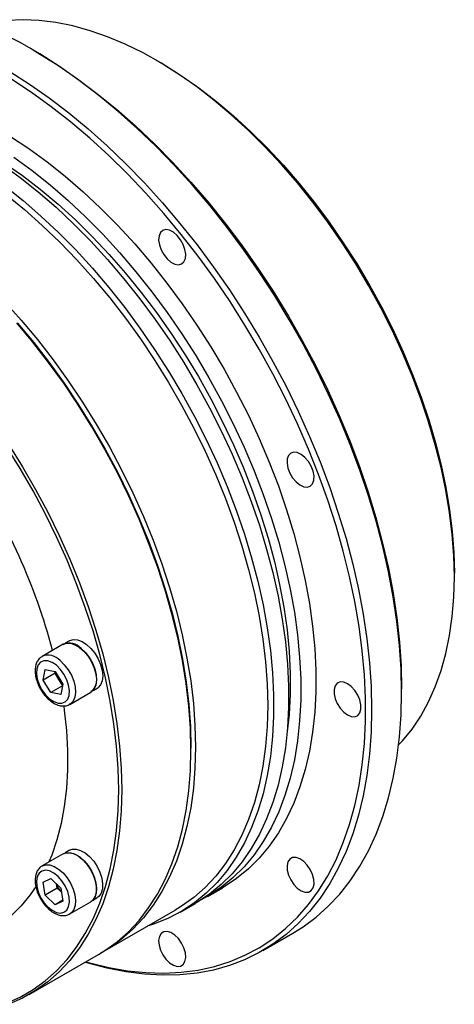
# Model space of a CAD drawing. Header units: millimetres. Extents: x 10014 to 11120, y 367 to 1148.
# Tile 6 of 8: x 10490 to 10561, y 552 to 714. Entities that reach past the tile are written whole.
import ezdxf

# ---------------------------------------------------------------- set-up
doc = ezdxf.new("R2010")
doc.units = ezdxf.units.MM
doc.layers.add('1轮廓实线层', color=7, linetype='Continuous')

msp = doc.modelspace()

# ---------------------------------------------------------------- linework, layer by layer
at = {"layer": '1轮廓实线层', "linetype": 'Continuous', "lineweight": 30}
for p, q in [((10492.11, 708.84), (10491.62, 709.12)), ((10512.9, 706.84), (10512.4, 707.12)), ((10561.4, 622.25), (10561.4, 622.82)), ((10498.13, 611.74), (10497.4, 611.32)), ((10497.07, 611.17), (10493.6, 609.17)), ((10493.55, 609.14), (10493.6, 609.17)), ((10493.75, 605.28), (10494.11, 607.01)), ((10494.11, 607.01), (10495.74, 606.68)), ((10495.73, 606.42), (10493.75, 605.28)), ((10495.02, 603.22), (10493.75, 605.28)), ((10495.73, 606.42), (10495.77, 606.62)), ((10496.37, 605.39), (10495.73, 606.42)), ((10495.74, 606.68), (10497.01, 604.62)), ((10496.97, 604.42), (10496.37, 605.39)), ((10496.95, 604.33), (10495.02, 603.22)), ((10497.01, 604.62), (10496.66, 602.89)), ((10501.9, 603.51), (10502.22, 603.69)), ((10552.73, 603.25), (10552.73, 603.82)), ((10496.66, 602.89), (10495.02, 603.22)), ((10498.15, 601.29), (10501.62, 603.29)), ((10518.09, 593.82), (10518.09, 594.11)), ((10497.07, 576.73), (10493.6, 574.73)), ((10498.13, 577.3), (10497.4, 576.87)), ((10493.6, 574.73), (10493.67, 574.77)), ((10493.75, 572.06), (10495.02, 572.65)), ((10494.11, 569.92), (10493.75, 572.06)), ((10495.02, 572.65), (10496.66, 571.1)), ((10496.09, 571.06), (10495.97, 571.75)), ((10496.09, 571.06), (10494.11, 569.92)), ((10495.74, 568.36), (10494.11, 569.92)), ((10496.77, 570.41), (10496.09, 571.06)), ((10496.66, 571.1), (10497.01, 568.95)), ((10520.78, 569.71), (10523.26, 571.14)), ((10496.99, 569.09), (10495.74, 568.36)), ((10497.01, 568.95), (10495.74, 568.36)), ((10498.15, 566.85), (10501.62, 568.85)), ((10501.9, 569.07), (10502.63, 569.49)), ((10516.33, 567.14), (10518.8, 568.56)), ((10503.6, 560.6), (10515.48, 567.46)), ((10529.88, 560.81), (10534.83, 563.67)), ((10491.48, 553.6), (10502.86, 560.17))]:
    msp.add_line(p, q, dxfattribs=at)
at = {"layer": '1轮廓实线层', "linetype": 'Continuous', "lineweight": 30, "flags": 128}
for points in [[(10561.4, 622.25), (10561.31, 625.69), (10561.05, 629.21), (10560.61, 632.81), (10560, 636.47), (10559.22, 640.19), (10558.27, 643.94), (10557.16, 647.71), (10555.89, 651.5), (10554.46, 655.28), (10552.88, 659.04), (10551.16, 662.78), (10549.3, 666.47), (10547.3, 670.1), (10545.18, 673.66), (10542.95, 677.14), (10540.6, 680.53), (10538.15, 683.81), (10535.62, 686.97), (10532.99, 689.99), (10530.3, 692.88), (10527.54, 695.62), (10524.72, 698.19), (10521.86, 700.59), (10518.97, 702.82), (10516.06, 704.86), (10513.13, 706.7), (10510.2, 708.34), (10507.27, 709.77), (10504.37, 711), (10501.49, 712), (10498.65, 712.79), (10495.86, 713.35), (10493.14, 713.69), (10490.47, 713.8), (10487.89, 713.69)], [(10552.73, 603.25), (10552.65, 607.06), (10552.39, 610.95), (10551.96, 614.93), (10551.35, 618.97), (10550.58, 623.07), (10549.64, 627.21), (10548.54, 631.38), (10547.27, 635.57), (10545.85, 639.77), (10544.27, 643.97), (10542.55, 648.16), (10540.67, 652.31), (10538.66, 656.43), (10536.52, 660.49), (10534.25, 664.5), (10531.86, 668.43), (10529.35, 672.27), (10526.74, 676.02), (10524.03, 679.66), (10521.23, 683.19), (10518.34, 686.59), (10515.37, 689.85), (10512.34, 692.97), (10509.25, 695.94), (10506.11, 698.74), (10502.93, 701.37), (10499.72, 703.82), (10496.48, 706.09), (10493.23, 708.17), (10489.98, 710.04), (10486.73, 711.72)], [(10492.11, 708.84), (10492.91, 708.37), (10496.17, 706.34), (10499.41, 704.11), (10502.63, 701.7), (10505.82, 699.11), (10508.97, 696.34), (10512.07, 693.41), (10515.12, 690.32), (10518.09, 687.08), (10521, 683.7), (10523.82, 680.19), (10526.54, 676.57), (10529.17, 672.83), (10531.7, 669), (10534.1, 665.08), (10536.39, 661.08), (10538.55, 657.02), (10540.57, 652.91), (10542.46, 648.75), (10544.2, 644.57), (10545.79, 640.37), (10547.22, 636.17), (10548.5, 631.97), (10549.61, 627.8), (10550.56, 623.65), (10551.34, 619.55), (10551.95, 615.51), (10552.39, 611.53), (10552.65, 607.63), (10552.73, 603.82)], [(10512.9, 706.84), (10513.62, 706.42), (10516.51, 704.59), (10519.4, 702.58), (10522.26, 700.37), (10525.09, 697.99), (10527.88, 695.45), (10530.61, 692.74), (10533.28, 689.88), (10535.88, 686.88), (10538.39, 683.76), (10540.81, 680.51), (10543.13, 677.16), (10545.35, 673.72), (10547.44, 670.19), (10549.42, 666.59), (10551.26, 662.94), (10552.97, 659.24), (10554.53, 655.52), (10555.94, 651.77), (10557.2, 648.03), (10558.3, 644.29), (10559.24, 640.58), (10560.01, 636.9), (10560.62, 633.28), (10561.05, 629.71), (10561.31, 626.22), (10561.4, 622.82)], [(10488.28, 705.31), (10491.53, 703.23), (10494.77, 700.96), (10497.98, 698.51), (10501.16, 695.88), (10504.3, 693.08), (10507.39, 690.12), (10510.42, 687), (10513.39, 683.73), (10516.28, 680.33), (10519.08, 676.81), (10521.79, 673.16), (10524.4, 669.41), (10526.91, 665.57), (10529.3, 661.64), (10531.57, 657.64), (10533.72, 653.57), (10535.72, 649.45), (10537.6, 645.3), (10539.32, 641.12), (10540.9, 636.92), (10542.32, 632.72), (10543.59, 628.52), (10544.69, 624.35), (10545.63, 620.21), (10546.4, 616.11), (10547.01, 612.07), (10547.44, 608.1), (10547.7, 604.2), (10547.79, 600.39), (10547.7, 596.69), (10547.44, 593.09), (10547.01, 589.61), (10546.4, 586.27), (10545.63, 583.06), (10544.69, 580.01), (10543.59, 577.11), (10542.32, 574.38), (10540.9, 571.82), (10539.32, 569.44), (10537.6, 567.25), (10535.72, 565.26), (10533.72, 563.46), (10531.57, 561.87), (10529.3, 560.49), (10526.91, 559.32), (10524.4, 558.37), (10521.79, 557.63), (10519.08, 557.12), (10516.28, 556.83), (10513.39, 556.77), (10510.42, 556.93), (10507.39, 557.31), (10504.3, 557.91), (10501.16, 558.73), (10500.64, 558.89)], [(10500.82, 558.99), (10501.46, 558.81), (10504.59, 558.05), (10507.66, 557.52), (10510.67, 557.2), (10513.62, 557.12), (10516.48, 557.26), (10519.25, 557.62), (10521.93, 558.21), (10524.51, 559.02), (10526.97, 560.05), (10529.32, 561.3), (10531.55, 562.77), (10533.64, 564.44), (10535.59, 566.31), (10537.41, 568.39), (10539.07, 570.66), (10540.59, 573.11), (10541.94, 575.75), (10543.14, 578.56), (10544.17, 581.53), (10545.03, 584.65), (10545.73, 587.93), (10546.25, 591.34), (10546.6, 594.87), (10546.77, 598.53), (10546.77, 602.29), (10546.6, 606.14), (10546.25, 610.08), (10545.73, 614.09), (10545.03, 618.17), (10544.17, 622.29), (10543.14, 626.45), (10541.94, 630.64), (10540.59, 634.84), (10539.07, 639.04), (10537.41, 643.23), (10535.59, 647.4), (10533.64, 651.54), (10531.55, 655.63), (10529.32, 659.66), (10526.97, 663.62), (10524.51, 667.5), (10521.93, 671.28), (10519.25, 674.96), (10516.48, 678.53), (10513.62, 681.98), (10510.67, 685.29), (10507.66, 688.45), (10504.59, 691.47), (10501.46, 694.32), (10498.29, 697), (10495.08, 699.5), (10491.85, 701.82), (10488.6, 703.95)], [(10488.43, 694.62), (10491.44, 692.63), (10494.44, 690.44), (10497.41, 688.08), (10500.35, 685.54), (10503.23, 682.83), (10506.06, 679.97), (10508.83, 676.95), (10511.52, 673.8), (10514.12, 670.52), (10516.63, 667.13), (10519.04, 663.63), (10521.34, 660.03), (10523.53, 656.36), (10525.59, 652.61), (10527.52, 648.81), (10529.31, 644.96), (10530.96, 641.08), (10532.46, 637.18), (10533.8, 633.28), (10534.99, 629.38), (10536.01, 625.51), (10536.87, 621.66), (10537.56, 617.86), (10538.08, 614.12), (10538.43, 610.45), (10538.61, 606.87), (10538.61, 603.37), (10538.43, 599.99), (10538.08, 596.72), (10537.56, 593.58), (10536.87, 590.58), (10536.01, 587.73), (10534.99, 585.04), (10533.8, 582.51), (10532.46, 580.16), (10530.96, 577.99), (10529.31, 576.02), (10527.52, 574.24), (10525.59, 572.66), (10523.53, 571.29), (10523.26, 571.14)], [(10488.97, 691.2), (10491.97, 689.01), (10494.94, 686.65), (10497.87, 684.11), (10500.76, 681.4), (10503.59, 678.54), (10506.35, 675.52), (10509.04, 672.37), (10511.65, 669.09), (10514.16, 665.7), (10516.57, 662.2), (10518.87, 658.61), (10521.05, 654.93), (10523.11, 651.18), (10525.04, 647.38), (10526.83, 643.53), (10528.48, 639.65), (10529.98, 635.76), (10531.33, 631.85), (10532.51, 627.95), (10533.54, 624.08), (10534.4, 620.23), (10535.09, 616.43), (10535.61, 612.69), (10535.96, 609.02), (10536.13, 605.44), (10536.13, 601.95), (10535.96, 598.56), (10535.61, 595.29), (10535.09, 592.15), (10534.4, 589.15), (10533.54, 586.3), (10532.51, 583.61), (10531.33, 581.08), (10529.98, 578.73), (10528.48, 576.56), (10526.83, 574.59), (10525.04, 572.81), (10523.11, 571.23), (10521.05, 569.87), (10519.78, 569.16)], [(10486.99, 690.05), (10489.99, 687.87), (10492.96, 685.51), (10495.89, 682.97), (10498.78, 680.26), (10501.61, 677.39), (10504.37, 674.38), (10507.06, 671.23), (10509.67, 667.95), (10512.18, 664.56), (10514.59, 661.06), (10516.89, 657.46), (10519.07, 653.79), (10521.13, 650.04), (10523.06, 646.24), (10524.85, 642.39), (10526.5, 638.51), (10528, 634.61), (10529.35, 630.71), (10530.53, 626.81), (10531.56, 622.93), (10532.42, 619.09), (10533.11, 615.29), (10533.63, 611.55), (10533.98, 607.88), (10534.15, 604.3), (10534.15, 600.8), (10533.98, 597.42), (10533.63, 594.15), (10533.11, 591.01), (10532.42, 588.01), (10531.56, 585.16), (10530.53, 582.46), (10529.35, 579.94), (10528, 577.59), (10526.5, 575.42), (10524.85, 573.44), (10523.06, 571.67), (10521.13, 570.09), (10519.07, 568.72), (10518.8, 568.56)], [(10487.41, 690.25), (10490.37, 688.19), (10493.31, 685.94), (10496.22, 683.51), (10499.08, 680.91), (10501.89, 678.14), (10504.64, 675.23), (10507.31, 672.17), (10509.91, 668.98), (10512.41, 665.68), (10514.82, 662.26), (10517.11, 658.74), (10519.3, 655.14), (10521.36, 651.47), (10523.29, 647.73), (10525.08, 643.95), (10526.73, 640.13), (10528.23, 636.3), (10529.58, 632.45), (10530.77, 628.61), (10531.8, 624.79), (10532.66, 621), (10533.35, 617.25), (10533.88, 613.56), (10534.22, 609.95), (10534.4, 606.41), (10534.4, 602.97), (10534.22, 599.64), (10533.93, 596.8)], [(10487.51, 686.44), (10490.48, 684.08), (10493.42, 681.54), (10496.3, 678.83), (10499.13, 675.97), (10501.9, 672.95), (10504.59, 669.8), (10507.19, 666.52), (10509.7, 663.13), (10512.11, 659.63), (10514.41, 656.03), (10516.6, 652.36), (10518.66, 648.61), (10520.59, 644.81), (10522.38, 640.96), (10524.03, 637.08), (10525.53, 633.18), (10526.87, 629.28), (10528.06, 625.38), (10529.08, 621.51), (10529.94, 617.66), (10530.63, 613.86), (10531.15, 610.12), (10531.5, 606.45), (10531.68, 602.87), (10531.68, 599.37), (10531.5, 595.99), (10531.15, 592.72), (10530.63, 589.58), (10529.94, 586.58), (10529.08, 583.73), (10528.06, 581.04), (10526.87, 578.51), (10525.53, 576.16), (10524.03, 573.99), (10522.38, 572.02), (10520.59, 570.24), (10518.66, 568.66), (10516.6, 567.29), (10514.41, 566.14), (10512.11, 565.2), (10510.89, 564.81)], [(10487.76, 685), (10490.72, 682.59), (10493.64, 680), (10496.51, 677.25), (10499.32, 674.33), (10502.06, 671.28), (10504.72, 668.08), (10507.3, 664.77), (10509.77, 661.33), (10512.14, 657.8), (10514.4, 654.18), (10516.54, 650.47), (10518.55, 646.7), (10520.42, 642.88), (10522.16, 639.02), (10523.75, 635.14), (10525.18, 631.23), (10526.46, 627.33), (10527.57, 623.44), (10528.53, 619.58), (10529.31, 615.76), (10529.92, 611.99), (10530.36, 608.28), (10530.62, 604.65), (10530.71, 601.11), (10530.62, 597.67), (10530.36, 594.34), (10529.92, 591.14), (10529.31, 588.08), (10528.53, 585.16), (10527.57, 582.39), (10526.46, 579.79), (10525.18, 577.36), (10523.75, 575.12), (10522.16, 573.06), (10520.42, 571.21), (10518.55, 569.55), (10516.54, 568.1), (10515.48, 567.46)], [(10516.92, 674.02), (10517.16, 674.56), (10517.22, 675.26), (10517.1, 676.05), (10516.81, 676.86), (10516.37, 677.65), (10515.82, 678.33), (10515.2, 678.86), (10514.57, 679.19), (10513.97, 679.3), (10513.46, 679.17), (10513.06, 678.82), (10512.83, 678.28), (10512.77, 677.58), (10512.89, 676.79), (10513.18, 675.98), (10513.62, 675.19), (10514.17, 674.51), (10514.78, 673.98), (10515.41, 673.65), (10516.01, 673.54), (10516.53, 673.67), (10516.92, 674.02)], [(10487.44, 667.48), (10490.18, 664.42), (10492.84, 661.23), (10495.42, 657.91), (10497.89, 654.48), (10500.26, 650.94), (10502.52, 647.32), (10504.66, 643.61), (10506.67, 639.85), (10508.54, 636.03), (10510.28, 632.17), (10511.87, 628.28), (10513.3, 624.38), (10514.58, 620.47), (10515.69, 616.59), (10516.65, 612.72), (10517.43, 608.9), (10518.04, 605.13), (10518.48, 601.42), (10518.74, 597.79), (10518.83, 594.25), (10518.74, 590.81), (10518.48, 587.49), (10518.04, 584.28), (10517.43, 581.22), (10516.65, 578.3), (10515.69, 575.53), (10514.58, 572.93), (10513.3, 570.51), (10511.87, 568.26), (10510.28, 566.21), (10508.54, 564.35), (10506.67, 562.69), (10504.66, 561.24), (10503.23, 560.39)], [(10518.09, 593.82), (10518, 597.36), (10517.74, 600.99), (10517.3, 604.7), (10516.69, 608.47), (10515.9, 612.29), (10514.95, 616.16), (10513.84, 620.05), (10512.56, 623.95), (10511.12, 627.85), (10509.54, 631.74), (10507.8, 635.6), (10505.93, 639.42), (10503.92, 643.19), (10501.78, 646.89), (10499.52, 650.51), (10497.15, 654.05), (10494.67, 657.48), (10492.1, 660.8), (10489.44, 663.99)], [(10489.58, 663.94), (10492.22, 660.76), (10494.79, 657.46), (10497.25, 654.05), (10499.61, 650.53), (10501.86, 646.92), (10503.99, 643.24), (10505.99, 639.49), (10507.85, 635.68), (10509.58, 631.84), (10511.16, 627.97), (10512.58, 624.09), (10513.86, 620.21), (10514.97, 616.34), (10515.91, 612.49), (10516.69, 608.69), (10517.3, 604.93), (10517.74, 601.24), (10518, 597.63), (10518.09, 594.11)], [(10487.73, 552.16), (10489.98, 553.17), (10492.11, 554.4), (10494.11, 555.84), (10495.97, 557.49), (10497.7, 559.34), (10499.28, 561.38), (10500.71, 563.62), (10501.98, 566.03), (10503.09, 568.62), (10504.03, 571.37), (10504.81, 574.28), (10505.42, 577.33), (10505.86, 580.52), (10506.12, 583.83), (10506.21, 587.25), (10506.12, 590.77), (10505.86, 594.39), (10505.42, 598.07), (10504.81, 601.83), (10504.03, 605.63), (10503.09, 609.48), (10501.98, 613.35), (10500.71, 617.23), (10499.28, 621.11), (10497.7, 624.98), (10495.97, 628.83), (10494.11, 632.63), (10492.11, 636.38), (10489.98, 640.06), (10487.73, 643.67)], [(10488.14, 643.94), (10490.4, 640.32), (10492.53, 636.61), (10494.54, 632.85), (10496.42, 629.03), (10498.15, 625.16), (10499.74, 621.28), (10501.17, 617.38), (10502.45, 613.47), (10503.57, 609.59), (10504.52, 605.72), (10505.3, 601.9), (10505.91, 598.13), (10506.35, 594.42), (10506.61, 590.79), (10506.7, 587.25), (10506.61, 583.81), (10506.35, 580.48), (10505.91, 577.28), (10505.3, 574.22), (10504.52, 571.3), (10503.57, 568.53), (10502.45, 565.93), (10501.17, 563.51), (10499.74, 561.26), (10498.15, 559.21), (10496.42, 557.35), (10494.54, 555.69), (10492.53, 554.24), (10490.4, 553.01), (10488.14, 551.99)], [(10537.21, 636.99), (10537.71, 637.16), (10538.08, 637.54), (10538.29, 638.11), (10538.32, 638.83), (10538.17, 639.62), (10537.85, 640.44), (10537.39, 641.21), (10536.83, 641.87), (10536.21, 642.37), (10535.57, 642.67), (10534.99, 642.73), (10534.49, 642.57), (10534.12, 642.18), (10533.91, 641.61), (10533.88, 640.9), (10534.03, 640.1), (10534.35, 639.28), (10534.81, 638.51), (10535.37, 637.85), (10535.99, 637.35), (10536.62, 637.06), (10537.21, 636.99)], [(10552.24, 594.61), (10552.88, 595.29), (10554.46, 597.23), (10555.89, 599.37), (10557.16, 601.68), (10558.27, 604.17), (10559.22, 606.83), (10560, 609.64), (10560.61, 612.6), (10561.05, 615.7), (10561.31, 618.92), (10561.4, 622.25)], [(10498.13, 611.74), (10498.17, 611.76), (10498.76, 611.94), (10499.45, 611.89), (10500.18, 611.62), (10500.92, 611.15), (10501.64, 610.49), (10502.28, 609.69), (10502.83, 608.78), (10503.23, 607.83), (10503.49, 606.87), (10503.57, 605.97), (10503.48, 605.17), (10503.21, 604.51), (10502.8, 604.04)], [(10497.09, 611.14), (10497.6, 611.32), (10498.27, 611.32), (10499, 611.09), (10499.74, 610.65), (10500.47, 610.03), (10501.13, 609.25), (10501.69, 608.36), (10502.13, 607.41), (10502.41, 606.45), (10502.53, 605.54), (10502.47, 604.71), (10502.24, 604.03), (10501.85, 603.51), (10501.59, 603.33)], [(10500.01, 610.48), (10500.72, 609.8), (10501.35, 608.97), (10501.88, 608.06), (10502.26, 607.1), (10502.5, 606.14), (10502.56, 605.25), (10502.44, 604.46), (10502.16, 603.82), (10501.73, 603.37), (10501.62, 603.29)], [(10495.95, 607.7), (10495.24, 608.17), (10494.54, 608.42), (10493.9, 608.44), (10493.36, 608.22), (10492.96, 607.78), (10492.72, 607.14), (10492.66, 606.35), (10492.79, 605.47), (10493.1, 604.55), (10493.56, 603.66), (10494.15, 602.86), (10494.82, 602.2), (10495.52, 601.73), (10496.22, 601.47), (10496.86, 601.46), (10497.4, 601.68), (10497.81, 602.12), (10498.04, 602.76), (10498.1, 603.54), (10497.97, 604.43), (10497.66, 605.34), (10497.2, 606.23), (10496.62, 607.04), (10495.95, 607.7)], [(10496.55, 608.48), (10497.25, 607.8), (10497.89, 606.97), (10498.41, 606.06), (10498.8, 605.1), (10499.03, 604.14), (10499.09, 603.25), (10498.98, 602.46), (10498.7, 601.82), (10498.27, 601.37), (10498.19, 601.32)], [(10543.83, 599.54), (10544.45, 599.28), (10545.03, 599.25), (10545.51, 599.45), (10545.85, 599.87), (10546.03, 600.47), (10546.03, 601.2), (10545.85, 602.01), (10545.51, 602.82), (10545.03, 603.58), (10544.45, 604.21), (10543.83, 604.68), (10543.2, 604.94), (10542.62, 604.97), (10542.14, 604.76), (10541.8, 604.35), (10541.62, 603.75), (10541.62, 603.01), (10541.8, 602.21), (10542.14, 601.4), (10542.62, 600.64), (10543.2, 600), (10543.83, 599.54)], [(10534.83, 563.67), (10536.52, 564.73), (10538.66, 566.32), (10540.67, 568.12), (10542.55, 570.11), (10544.27, 572.3), (10545.85, 574.68), (10547.27, 577.24), (10548.54, 579.97), (10549.64, 582.87), (10550.58, 585.92), (10551.35, 589.13), (10551.96, 592.47), (10552.39, 595.95), (10552.65, 599.54), (10552.73, 603.25)], [(10497.16, 601.01), (10497.25, 600.32), (10497.6, 596.97), (10497.77, 593.71), (10497.77, 590.53), (10497.6, 587.47), (10497.25, 584.52), (10496.73, 581.7), (10496.04, 579.03), (10495.18, 576.51), (10494.72, 575.38)], [(10502.86, 560.17), (10503.92, 560.82), (10505.93, 562.26), (10507.8, 563.92), (10509.54, 565.78), (10511.12, 567.83), (10512.56, 570.08), (10513.84, 572.5), (10514.95, 575.1), (10515.9, 577.87), (10516.69, 580.79), (10517.3, 583.86), (10517.74, 587.06), (10518, 590.38), (10518.09, 593.82)], [(10497.07, 576.73), (10497.64, 576.93), (10498.31, 576.91), (10499.04, 576.66), (10499.79, 576.21), (10500.51, 575.58), (10501.17, 574.79), (10501.73, 573.9)], [(10497.09, 576.7), (10497.41, 576.83), (10498.05, 576.9), (10498.76, 576.75), (10499.51, 576.37), (10500.24, 575.8), (10500.93, 575.07), (10501.52, 574.21), (10502, 573.28), (10502.34, 572.31), (10502.51, 571.38), (10502.51, 570.52), (10502.33, 569.78), (10501.99, 569.21), (10501.77, 569.01)], [(10498.13, 577.3), (10498.56, 577.47), (10499.22, 577.49), (10499.94, 577.29), (10500.69, 576.88), (10501.42, 576.27), (10502.09, 575.51), (10502.67, 574.64), (10503.12, 573.69), (10503.42, 572.73), (10503.56, 571.81), (10503.52, 570.97), (10503.32, 570.26), (10502.95, 569.73), (10502.63, 569.49)], [(10534.99, 571.69), (10535.57, 571.08), (10536.21, 570.64), (10536.83, 570.42), (10537.39, 570.43), (10537.85, 570.67), (10538.17, 571.12), (10538.32, 571.75), (10538.29, 572.5), (10538.08, 573.31), (10537.71, 574.12), (10537.21, 574.86), (10536.62, 575.47), (10535.99, 575.9), (10535.37, 576.12), (10534.81, 576.11), (10534.35, 575.87), (10534.03, 575.42), (10533.88, 574.8), (10533.91, 574.05), (10534.12, 573.24), (10534.49, 572.43), (10534.99, 571.69)], [(10493.67, 574.77), (10494.17, 574.93), (10494.85, 574.91), (10495.58, 574.66), (10496.32, 574.21), (10497.05, 573.58), (10497.71, 572.79), (10498.27, 571.9)], [(10497.4, 571.44), (10496.86, 572.29), (10496.22, 573.01), (10495.52, 573.56), (10494.82, 573.91), (10494.15, 574.02), (10493.56, 573.89), (10493.1, 573.54), (10492.79, 572.97), (10492.66, 572.24), (10492.72, 571.39), (10492.96, 570.48), (10493.36, 569.57), (10493.9, 568.73), (10494.54, 568), (10495.24, 567.45), (10495.95, 567.1), (10496.62, 566.99), (10497.2, 567.12), (10497.66, 567.48), (10497.97, 568.04), (10498.1, 568.77), (10498.04, 569.62), (10497.81, 570.53), (10497.4, 571.44)], [(10501.73, 573.9), (10502.16, 572.94), (10502.44, 571.98), (10502.56, 571.07), (10502.5, 570.24), (10502.26, 569.55), (10501.88, 569.04), (10501.62, 568.85)], [(10492.62, 571.39), (10491.64, 569.97), (10490.16, 568.16), (10488.53, 566.54), (10486.76, 565.13), (10484.86, 563.93), (10482.84, 562.94), (10480.71, 562.17), (10478.47, 561.62), (10476.14, 561.3), (10473.72, 561.2), (10471.22, 561.32), (10469.37, 561.55)], [(10498.27, 571.9), (10498.7, 570.94), (10498.98, 569.98), (10499.09, 569.07), (10499.03, 568.24), (10498.8, 567.55), (10498.41, 567.04), (10498.15, 566.85)], [(10513.06, 560.91), (10513.46, 560.11), (10513.97, 559.39), (10514.57, 558.8), (10515.2, 558.4), (10515.82, 558.22), (10516.37, 558.27), (10516.81, 558.55), (10517.1, 559.03), (10517.22, 559.68), (10517.16, 560.44), (10516.92, 561.26), (10516.53, 562.06), (10516.01, 562.78), (10515.41, 563.37), (10514.78, 563.77), (10514.17, 563.95), (10513.62, 563.9), (10513.18, 563.62), (10512.89, 563.14), (10512.77, 562.49), (10512.83, 561.73), (10513.06, 560.91)]]:
    msp.add_lwpolyline(points, dxfattribs=at)
at = {"layer": '1轮廓实线层', "linetype": 'Continuous', "lineweight": 30}
for centre, radius, start, end in [((10397.56, 584.1), 101.18, 14.931, 33.5449), ((10498.03, 608.69), 2.67, 42.2247, 111.2955), ((10494.57, 606.69), 2.67, 42.2247, 111.2955), ((10499.3, 607.22), 3.46, 195.2436, 211.944), ((10499.17, 607.1), 3.28, 211.3623, 228.6654), ((10499.37, 572.81), 3.53, 198.1715, 222.5724)]:
    msp.add_arc(centre, radius, start, end, dxfattribs=at)
msp.add_ellipse((10499.34, 607.23), major_axis=(8.01, 4.06), ratio=0.500042, start_param=4.820464, end_param=4.895887, dxfattribs=at)
for points, knots in [([(10493.54, 609.11), (10493.4, 609.02), (10493.08, 608.8), (10492.73, 608.26), (10492.5, 607.58), (10492.43, 606.79), (10492.51, 605.9), (10492.77, 604.97), (10493.16, 604.05), (10493.69, 603.19), (10494.32, 602.42), (10495.03, 601.78), (10495.79, 601.31), (10496.55, 601.04), (10497.26, 601), (10497.82, 601.1), (10498.09, 601.28), (10498.19, 601.35)], [0, 0, 0, 0, 0.049988, 0.114468, 0.180698, 0.250548, 0.323028, 0.396073, 0.468883, 0.541591, 0.614506, 0.687924, 0.762239, 0.837578, 0.90301, 0.965579, 1, 1, 1, 1]), ([(10493.7, 574.76), (10493.62, 574.72), (10493.34, 574.61), (10492.97, 574.21), (10492.64, 573.61), (10492.46, 572.89), (10492.44, 572.06), (10492.58, 571.15), (10492.88, 570.22), (10493.33, 569.31), (10493.89, 568.48), (10494.55, 567.75), (10495.28, 567.16), (10496.05, 566.75), (10496.81, 566.55), (10497.5, 566.59), (10497.95, 566.7), (10498.13, 566.84), (10498.14, 566.85)], [0, 0, 0, 0, 0.024526, 0.088877, 0.152824, 0.219435, 0.289567, 0.361629, 0.43377, 0.505682, 0.577591, 0.649791, 0.722624, 0.796443, 0.870993, 0.934404, 0.995737, 1, 1, 1, 1])]:
    msp.add_open_spline(points, degree=3, knots=knots, dxfattribs=at)

doc.saveas('drawing.dxf')
